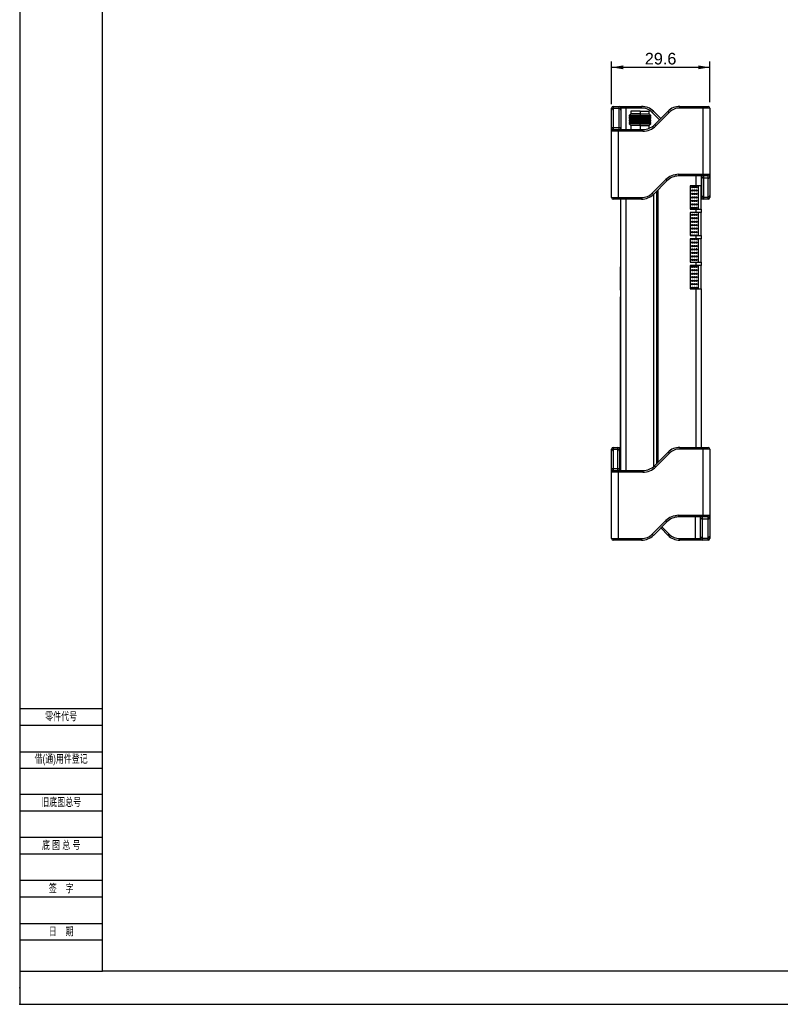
# Model space of a CAD drawing. Header units: millimetres. Extents: x 0 to 841, y 0 to 594.
# Tile 1 of 24: x 0 to 229, y 0 to 297. Entities that reach past the tile are written whole.
import ezdxf
from ezdxf.enums import TextEntityAlignment as Align

# ---------------------------------------------------------------- set-up
doc = ezdxf.new("R2010")
doc.units = ezdxf.units.MM
for name, color, linetype in [('BOT-V6.0', 7, 'Continuous'), ('COMPONENT4_ANT_7', 7, 'Continuous'), ('Default', 7, 'Continuous'), ('FRONT_E90-V6.0', 7, 'Continuous'), ('ID403', 7, 'Continuous'), ('TOPV-V6.0', 7, 'Continuous'), ('TR30风扇-V6.PQ', 7, 'Continuous'), ('图框', 7, 'Continuous'), ('贴纸', 7, 'Continuous')]:
    doc.layers.add(name, color=color, linetype=linetype)
doc.styles.add('SEACAD_Arial', font='arial.ttf', dxfattribs={"width": 0.7})
doc.dimstyles.new('鍥芥爣', dxfattribs={"dimtxt": 3.5, "dimasz": 3.5, "dimexe": 1.75, "dimexo": 1.75, "dimgap": 0.875, "dimtad": 1, "dimdsep": 46, "dimtxsty": 'SEACAD_Arial', "dimblk1": '_SE_FILLED', "dimblk2": '_SE_FILLED', "dimsah": 1, "dimcen": 1.75, "dimadec": 1, "dimazin": 0, "dimtfac": 0.5, "dimtdec": 3, "dimtmove": 0, "dimatfit": 3, "dimfxl": 1, "dimarcsym": 0})

# ---------------------------------------------------------------- blocks, each defined once
blk = doc.blocks.new('SE3')
at = {"layer": 'BOT-V6.0', "color": 7, "linetype": 'Continuous'}
for p, q in [((12.68, 22.22), (12.68, 104.42)), ((13.58, 23.1), (13.58, 105.32)), ((13.6, 23.12), (13.6, 105.34)), ((2.8, 21), (2.8, 102.86)), ((4.38, 21), (4.38, 102.86))]:
    blk.add_line(p, q, dxfattribs=at)
at = {"layer": 'COMPONENT4_ANT_7', "color": 7, "linetype": 'Continuous'}
for p, q in [((5.83, 128.58), (5.33, 128.08)), ((8.58, 128.08), (5.33, 128.08)), ((5.33, 128.08), (5.33, 127.92)), ((8.58, 127.92), (5.33, 127.92)), ((5.56, 127.92), (5.56, 127.66)), ((8.58, 129.38), (5.83, 129.38)), ((5.83, 129.38), (5.83, 128.58)), ((8.58, 128.58), (5.83, 128.58)), ((8.58, 129.38), (11.33, 129.38)), ((8.58, 129.38), (8.58, 128.58)), ((8.58, 128.58), (11.33, 128.58)), ((8.58, 128.58), (8.58, 128.08)), ((8.58, 127.92), (8.58, 128.08)), ((8.58, 128.08), (11.83, 128.08)), ((8.58, 127.92), (11.83, 127.92)), ((11.33, 128.58), (11.33, 129.38)), ((11.83, 128.08), (11.33, 128.58)), ((11.6, 127.66), (11.6, 127.92)), ((11.83, 127.92), (11.83, 128.08)), ((8.58, 127.66), (5.33, 127.66)), ((5.33, 127.66), (5.33, 127.43)), ((8.58, 127.43), (5.33, 127.43)), ((8.58, 127.17), (5.33, 127.17)), ((5.33, 127.17), (5.33, 126.95)), ((8.58, 126.95), (5.33, 126.95)), ((8.58, 126.69), (5.33, 126.69)), ((5.33, 126.69), (5.33, 126.46)), ((8.58, 126.46), (5.33, 126.46)), ((8.58, 126.2), (5.33, 126.2)), ((5.33, 126.2), (5.33, 125.98)), ((8.58, 125.98), (5.33, 125.98)), ((8.58, 125.72), (5.33, 125.72)), ((5.33, 125.72), (5.33, 125.58)), ((8.58, 125.58), (5.33, 125.58)), ((5.33, 125.58), (5.83, 125.08)), ((5.56, 127.43), (5.56, 127.17)), ((5.56, 126.95), (5.56, 126.69)), ((5.56, 126.46), (5.56, 126.2)), ((5.56, 125.98), (5.56, 125.72)), ((8.58, 125.08), (5.83, 125.08)), ((5.83, 125.08), (5.83, 123.86)), ((8.58, 127.66), (11.83, 127.66)), ((8.58, 127.43), (8.58, 127.66)), ((8.58, 127.43), (11.83, 127.43)), ((8.58, 127.17), (11.83, 127.17)), ((8.58, 126.95), (8.58, 127.17)), ((8.58, 126.95), (11.83, 126.95)), ((8.58, 126.69), (11.83, 126.69)), ((8.58, 126.46), (8.58, 126.69)), ((8.58, 126.46), (11.83, 126.46)), ((8.58, 125.98), (8.58, 126.2)), ((8.58, 126.2), (11.83, 126.2)), ((8.58, 125.98), (11.83, 125.98)), ((8.58, 125.72), (11.83, 125.72)), ((8.58, 125.58), (8.58, 125.72)), ((8.58, 125.58), (11.83, 125.58)), ((8.58, 125.08), (8.58, 125.58)), ((8.58, 125.08), (11.33, 125.08)), ((8.58, 125.08), (8.58, 123.86)), ((11.33, 125.08), (11.83, 125.58)), ((11.33, 124.24), (11.33, 125.08)), ((11.6, 127.17), (11.6, 127.43)), ((11.6, 126.69), (11.6, 126.95)), ((11.6, 126.2), (11.6, 126.46)), ((11.6, 125.72), (11.6, 125.98)), ((11.83, 127.43), (11.83, 127.66)), ((11.83, 126.95), (11.83, 127.17)), ((11.83, 126.46), (11.83, 126.69)), ((11.83, 125.98), (11.83, 126.2)), ((11.83, 125.58), (11.83, 125.72))]:
    blk.add_line(p, q, dxfattribs=at)
at = {"layer": 'FRONT_E90-V6.0', "color": 7, "linetype": 'Continuous'}
for p, q in [((0.5, 130.86), (2.3, 130.86)), ((0.5, 130.86), (0.5, 130.21)), ((2.3, 130.86), (4.3, 130.86)), ((2.3, 130.21), (2.3, 130.86)), ((4.3, 130.86), (9.05, 130.86)), ((4.3, 130.36), (4.3, 130.86)), ((9.05, 130.36), (9.05, 130.86)), ((20.55, 130.86), (27.6, 130.86)), ((20.55, 130.36), (20.55, 130.86)), ((27.6, 130.86), (29.1, 130.86)), ((27.6, 130.36), (27.6, 130.86)), ((0, 129.73), (0, 130.36)), ((0, 124.03), (0, 129.73)), ((2.3, 130.21), (0.5, 130.21)), ((0.5, 130.21), (0.5, 124.51)), ((2.3, 124.51), (2.3, 130.21)), ((2.8, 130.36), (2.8, 129.73)), ((4.3, 130.36), (2.8, 130.36)), ((2.8, 129.73), (2.8, 124.03)), ((9.05, 130.36), (4.3, 130.36)), ((4.3, 130.36), (4.3, 123.86)), ((12.23, 129.04), (12.58, 129.4)), ((14.45, 126.83), (12.23, 129.04)), ((12.58, 129.4), (14.8, 127.18)), ((12.94, 125.32), (17.02, 129.4)), ((17.37, 129.04), (13.3, 124.97)), ((17.37, 129.04), (17.02, 129.4)), ((27.6, 130.36), (20.55, 130.36)), ((27.6, 110.36), (27.6, 130.36)), ((29.6, 130.36), (27.6, 130.36)), ((29.6, 130.36), (29.6, 110.36)), ((13.3, 124.97), (12.94, 125.32)), ((0, 123.36), (0, 124.03)), ((0, 103.36), (0, 123.36)), ((2, 123.36), (0, 123.36)), ((0.5, 124.51), (2.3, 124.51)), ((0.5, 124.51), (0.5, 123.86)), ((0.5, 123.86), (2, 123.86)), ((2, 123.86), (9.41, 123.86)), ((2, 123.36), (2, 123.86)), ((9.41, 123.36), (2, 123.36)), ((2, 123.36), (2, 103.36)), ((2.3, 123.86), (2.3, 124.51)), ((2.8, 124.03), (2.8, 123.86)), ((9.41, 123.36), (9.41, 123.86)), ((20.19, 110.36), (27.6, 110.36)), ((20.19, 110.36), (20.19, 109.86)), ((27.6, 110.36), (29.6, 110.36)), ((27.6, 110.36), (27.6, 109.86)), ((29.6, 110.36), (29.6, 109.69)), ((12.23, 104.68), (16.3, 108.75)), ((16.66, 108.4), (12.58, 104.32)), ((16.3, 108.75), (16.66, 108.4)), ((27.6, 109.86), (20.19, 109.86)), ((27.2, 109.69), (27.2, 109.86)), ((27.2, 103.99), (27.2, 109.69)), ((29.1, 109.86), (27.6, 109.86)), ((27.7, 109.86), (27.7, 109.21)), ((29.1, 109.21), (27.7, 109.21)), ((27.7, 109.21), (27.7, 103.51)), ((29.1, 109.21), (29.1, 109.86)), ((29.1, 103.51), (29.1, 109.21)), ((29.6, 109.69), (29.6, 103.99)), ((12.23, 104.68), (12.58, 104.32)), ((27.2, 103.36), (27.2, 103.99)), ((29.6, 103.99), (29.6, 103.36)), ((0, 103.36), (2, 103.36)), ((2, 102.86), (0.5, 102.86)), ((2, 103.36), (9.05, 103.36)), ((2, 103.36), (2, 102.86)), ((9.05, 102.86), (2, 102.86)), ((9.05, 103.36), (9.05, 102.86)), ((27, 103.36), (27.2, 103.36)), ((27.7, 102.86), (27, 102.86)), ((27.7, 103.51), (29.1, 103.51)), ((27.7, 103.51), (27.7, 102.86)), ((29.1, 102.86), (27.7, 102.86)), ((29.1, 102.86), (29.1, 103.51)), ((0, 26.87), (0, 27.5)), ((0, 21.17), (0, 26.87)), ((0.5, 28), (1.9, 28)), ((0.5, 28), (0.5, 27.35)), ((1.9, 27.35), (0.5, 27.35)), ((0.5, 27.35), (0.5, 21.65)), ((1.9, 28), (2.65, 28)), ((1.9, 27.35), (1.9, 28)), ((1.9, 21.65), (1.9, 27.35)), ((2.4, 27.5), (2.4, 26.87)), ((2.65, 27.5), (2.4, 27.5)), ((2.4, 26.87), (2.4, 21.17)), ((20.55, 28), (27.6, 28)), ((20.55, 28), (20.55, 27.5)), ((27.6, 27.5), (20.55, 27.5)), ((27.6, 28), (29.1, 28)), ((27.6, 28), (27.6, 27.5)), ((27.6, 7.5), (27.6, 27.5)), ((29.6, 27.5), (27.6, 27.5)), ((29.6, 27.5), (29.6, 7.5)), ((12.94, 22.46), (17.02, 26.54)), ((17.37, 26.18), (13.3, 22.11)), ((17.02, 26.54), (17.37, 26.18)), ((0, 20.5), (0, 21.17)), ((0.5, 21.65), (1.9, 21.65)), ((0.5, 21.65), (0.5, 21)), ((0.5, 21), (2, 21)), ((1.9, 21), (1.9, 21.65)), ((2, 21), (9.41, 21)), ((2, 21), (2, 20.5)), ((2.4, 21.17), (2.4, 21)), ((9.41, 21), (9.41, 20.5)), ((12.94, 22.46), (13.3, 22.11)), ((0, 0.5), (0, 20.5)), ((2, 20.5), (0, 20.5)), ((9.41, 20.5), (2, 20.5)), ((2, 20.5), (2, 0.5)), ((20.19, 7.5), (27.6, 7.5)), ((20.19, 7), (20.19, 7.5)), ((27.6, 7), (20.19, 7)), ((25.3, 0.5), (25.3, 7)), ((26.8, 6.83), (26.8, 7)), ((26.8, 1.13), (26.8, 6.83)), ((27.3, 7), (27.3, 6.35)), ((29.1, 6.35), (27.3, 6.35)), ((27.3, 6.35), (27.3, 0.65)), ((27.6, 7.5), (29.6, 7.5)), ((27.6, 7), (27.6, 7.5)), ((29.1, 7), (27.6, 7)), ((29.1, 6.35), (29.1, 7)), ((29.1, 0.65), (29.1, 6.35)), ((29.6, 7.5), (29.6, 6.83)), ((29.6, 6.83), (29.6, 1.13)), ((12.23, 1.82), (16.3, 5.89)), ((16.66, 5.54), (12.58, 1.46)), ((17.02, 1.46), (14.8, 3.68)), ((15.15, 4.03), (17.37, 1.82)), ((16.66, 5.54), (16.3, 5.89)), ((0, 0.5), (2, 0.5)), ((2, 0), (0.5, 0)), ((2, 0.5), (9.05, 0.5)), ((2, 0), (2, 0.5)), ((9.05, 0), (2, 0)), ((9.05, 0), (9.05, 0.5)), ((12.58, 1.46), (12.23, 1.82)), ((17.02, 1.46), (17.37, 1.82)), ((20.55, 0.5), (25.3, 0.5)), ((20.55, 0), (20.55, 0.5)), ((25.3, 0), (20.55, 0)), ((25.3, 0.5), (26.8, 0.5)), ((25.3, 0), (25.3, 0.5)), ((27.3, 0), (25.3, 0)), ((26.8, 0.5), (26.8, 1.13)), ((27.3, 0.65), (29.1, 0.65)), ((27.3, 0.65), (27.3, 0)), ((29.1, 0), (27.3, 0)), ((29.1, 0), (29.1, 0.65)), ((29.6, 1.13), (29.6, 0.5))]:
    blk.add_line(p, q, dxfattribs=at)
for centre, radius, start, end in [((0.5, 130.36), 0.5, 90, 180), ((2.3, 130.36), 0.5, 0, 90), ((9.05, 125.86), 5, 45, 90), ((20.55, 125.86), 5, 90, 135), ((29.1, 130.36), 0.5, 0, 90), ((9.05, 125.86), 4.5, 45, 90), ((20.55, 125.86), 4.5, 90, 135), ((9.41, 128.86), 5, 270, 315), ((9.41, 128.86), 5.5, 270, 315), ((0.5, 123.36), 0.5, 90, 180), ((20.19, 104.86), 5.5, 90, 135), ((29.1, 110.36), 0.5, 270, 0), ((20.19, 104.86), 5, 90, 135), ((9.05, 107.86), 4.5, 270, 315), ((9.05, 107.86), 5, 270, 315), ((0.5, 103.36), 0.5, 180, 270), ((27.7, 103.36), 0.5, 180, 270), ((29.1, 103.36), 0.5, 270, 0), ((0.5, 27.5), 0.5, 90, 180), ((1.9, 27.5), 0.5, 0, 90), ((20.55, 23), 5, 90, 135), ((20.55, 23), 4.5, 90, 135), ((29.1, 27.5), 0.5, 0, 90), ((0.5, 20.5), 0.5, 90, 180), ((9.41, 26), 5, 270, 315), ((9.41, 26), 5.5, 270, 315), ((20.19, 2), 5.5, 90, 135), ((20.19, 2), 5, 90, 135), ((29.1, 7.5), 0.5, 270, 0), ((0.5, 0.5), 0.5, 180, 270), ((9.05, 5), 4.5, 270, 315), ((9.05, 5), 5, 270, 315), ((20.55, 5), 5, 225, 270), ((20.55, 5), 4.5, 225, 270), ((27.3, 0.5), 0.5, 180, 270), ((29.1, 0.5), 0.5, 270, 0)]:
    blk.add_arc(centre, radius, start, end, dxfattribs=at)
for centre, major_axis, start_param, end_param in [((0.5, 129.73), (0.5, 0), 1.570796, 3.141593), ((2.3, 129.73), (-0.5, 0), 3.141593, 4.712389), ((0.5, 124.03), (0.5, 0), 1.570796, 3.141593), ((2.3, 124.03), (-0.5, 0), 3.141593, 4.712389), ((27.7, 109.69), (-0.5, 0), 0, 1.570796), ((29.1, 109.69), (-0.5, 0), 1.570796, 3.141593), ((27.7, 103.99), (-0.5, 0), 0, 1.570796), ((29.1, 103.99), (-0.5, 0), 1.570796, 3.141593), ((0.5, 26.87), (-0.5, 0), 4.712389, 6.283185), ((1.9, 26.87), (-0.5, 0), 3.141593, 4.712389), ((0.5, 21.17), (-0.5, 0), 4.712389, 6.283185), ((1.9, 21.17), (-0.5, 0), 3.141593, 4.712389), ((27.3, 6.83), (-0.5, 0), 0, 1.570796), ((29.1, 6.83), (0.5, 0), 4.712389, 6.283185), ((27.3, 1.13), (-0.5, 0), 0, 1.570796), ((29.1, 1.13), (0.5, 0), 4.712389, 6.283185)]:
    blk.add_ellipse(centre, major_axis=major_axis, ratio=0.956674, start_param=start_param, end_param=end_param, dxfattribs=at)
at = {"layer": 'ID403', "color": 7, "linetype": 'Continuous'}
for p, q in [((26.12, 106.86), (26.12, 99.86)), ((26.12, 98.86), (26.12, 91.86)), ((26.12, 90.86), (26.12, 83.86)), ((26.12, 82.86), (26.12, 75.86))]:
    blk.add_line(p, q, dxfattribs=at)
for centre in [(24.39, 106.53), (24.39, 105.49), (24.39, 104.44), (24.98, 106.53), (24.98, 105.49), (24.98, 104.44), (25.58, 106.53), (25.58, 105.49), (25.58, 104.44), (24.39, 103.39), (24.39, 102.34), (24.39, 101.3), (24.98, 103.39), (24.98, 102.34), (24.98, 101.3), (25.58, 103.39), (25.58, 102.34), (25.58, 101.3), (24.39, 100.25), (24.39, 98.16), (24.98, 100.25), (24.98, 98.16), (25.58, 100.25), (25.58, 98.16), (24.39, 97.11), (24.39, 96.06), (24.39, 95.02), (24.98, 97.11), (24.98, 96.06), (24.98, 95.02), (25.58, 97.11), (25.58, 96.06), (25.58, 95.02), (24.39, 93.97), (24.39, 92.92), (24.98, 93.97), (24.98, 92.92), (25.58, 93.97), (25.58, 92.92), (24.39, 89.78), (24.98, 89.78), (25.58, 89.78), (24.39, 88.73), (24.39, 87.69), (24.39, 86.64), (24.98, 88.73), (24.98, 87.69), (24.98, 86.64), (25.58, 88.73), (25.58, 87.69), (25.58, 86.64), (24.39, 85.59), (24.39, 84.55), (24.98, 85.59), (24.98, 84.55), (25.58, 85.59), (25.58, 84.55), (24.39, 82.45), (24.39, 81.41), (24.39, 80.36), (24.98, 82.45), (24.98, 81.41), (24.98, 80.36), (25.58, 82.45), (25.58, 81.41), (25.58, 80.36), (24.39, 79.31), (24.39, 78.26), (24.39, 77.22), (24.98, 79.31), (24.98, 78.26), (24.98, 77.22), (25.58, 79.31), (25.58, 78.26), (25.58, 77.22), (24.39, 76.17), (24.98, 76.17), (25.58, 76.17)]:
    blk.add_circle(centre, 0.2, dxfattribs=at)
for centre, start, end in [((23.8, 106.53), 0, 119.5547), ((23.8, 106.53), 240.4453, 0), ((23.8, 105.49), 0, 119.5547), ((23.8, 105.49), 240.4453, 0), ((23.8, 104.44), 0, 119.5547), ((23.8, 104.44), 240.4453, 360), ((23.8, 103.39), 0, 119.5547), ((23.8, 103.39), 240.4453, 0), ((23.8, 102.34), 0, 119.5547), ((23.8, 102.34), 240.4453, 0), ((23.8, 101.3), 0, 119.5547), ((23.8, 101.3), 240.4453, 0), ((23.8, 102.55), 294.0006, 329.0698), ((23.8, 101.5), 294.0006, 329.0698), ((24.39, 102.55), 210.9302, 329.0698), ((24.39, 101.5), 210.9302, 329.0698), ((24.98, 102.55), 210.9302, 329.0698), ((24.98, 101.5), 210.9302, 329.0698), ((25.58, 102.55), 210.9302, 329.0698), ((25.58, 101.5), 210.9302, 329.0698), ((23.8, 100.25), 0, 119.5547), ((23.8, 100.25), 240.4453, 0), ((23.8, 98.16), 0, 119.5547), ((23.8, 98.16), 240.4453, 0), ((23.8, 100.46), 294.0006, 329.0698), ((23.8, 98.36), 294.0006, 329.0695), ((24.39, 100.46), 210.9302, 329.0698), ((24.39, 98.36), 210.9302, 329.0698), ((24.98, 100.46), 210.9302, 329.0698), ((24.98, 98.36), 210.9296, 329.0705), ((25.58, 100.46), 210.9302, 329.0698), ((25.58, 98.36), 210.9302, 329.0698), ((23.8, 97.11), 0, 119.5547), ((23.8, 97.11), 240.4453, 0), ((23.8, 96.06), 0, 119.5547), ((23.8, 96.06), 240.4453, 0), ((23.8, 95.02), 0, 119.5547), ((23.8, 97.32), 294.0006, 329.0691), ((23.8, 96.27), 294.0006, 329.0698), ((23.8, 95.22), 294.0006, 329.0698), ((24.39, 97.32), 210.9302, 329.0698), ((24.39, 96.27), 210.9305, 329.0695), ((24.39, 95.22), 210.9302, 329.0698), ((24.98, 97.32), 210.9299, 329.0701), ((24.98, 96.27), 210.9299, 329.0701), ((24.98, 95.22), 210.9302, 329.0698), ((25.58, 97.32), 210.9302, 329.0698), ((25.58, 96.27), 210.9305, 329.0695), ((25.58, 95.22), 210.9302, 329.0698), ((23.8, 95.02), 240.4453, 0), ((23.8, 93.97), 0, 119.5547), ((23.8, 93.97), 240.4453, 0), ((23.8, 92.92), 0, 119.5547), ((23.8, 92.92), 240.4453, 0), ((23.8, 91.88), 0, 119.5547), ((23.8, 94.17), 294.0006, 329.0698), ((23.8, 93.13), 294.0006, 329.0698), ((24.39, 91.88), 0, 184.3846), ((24.39, 94.17), 210.9302, 329.0698), ((24.39, 93.13), 210.9302, 329.0698), ((24.98, 91.88), 0, 184.3846), ((24.98, 94.17), 210.9302, 329.0698), ((24.98, 93.13), 210.9302, 329.0698), ((25.58, 91.88), 0, 184.3846), ((25.58, 94.17), 210.9302, 329.0698), ((25.58, 93.13), 210.9302, 329.0698), ((23.8, 90.83), 240.4453, 360), ((23.8, 89.78), 0, 119.5547), ((23.8, 89.78), 240.4453, 360), ((23.8, 92.08), 294.0006, 329.0698), ((23.8, 91.03), 294.0006, 299.5853), ((23.8, 89.99), 294.0006, 329.0698), ((23.8, 91.88), 355.6154, 0), ((23.8, 90.83), 0, 9.112), ((24.39, 90.83), 170.888, 0), ((24.39, 92.08), 210.9302, 329.0698), ((24.39, 89.99), 210.9302, 329.0698), ((24.39, 91.03), 240.4147, 299.5853), ((24.39, 91.88), 355.6154, 0), ((24.39, 90.83), 0, 9.112), ((24.98, 90.83), 170.888, 0), ((24.98, 92.08), 210.9302, 329.0698), ((24.98, 89.99), 210.9302, 329.0698), ((24.98, 91.03), 240.4147, 299.5853), ((24.98, 91.88), 355.6154, 0), ((24.98, 90.83), 0, 9.112), ((25.58, 90.83), 170.888, 0), ((25.58, 92.08), 210.9302, 329.0698), ((25.58, 89.99), 210.9302, 329.0698), ((25.58, 91.03), 240.4147, 299.5853), ((25.58, 91.88), 355.6154, 0), ((25.58, 90.83), 0, 9.112), ((23.8, 88.73), 0, 119.5547), ((23.8, 88.73), 240.4453, 0), ((23.8, 87.69), 0, 119.5547), ((23.8, 87.69), 240.4453, 0), ((23.8, 86.64), 0, 119.5547), ((23.8, 86.64), 240.4453, 0), ((23.8, 88.94), 294.0006, 329.0698), ((23.8, 87.89), 294.0006, 329.0698), ((23.8, 86.85), 294.0006, 329.0698), ((24.39, 88.94), 210.9302, 329.0698), ((24.39, 87.89), 210.9302, 329.0698), ((24.39, 86.85), 210.9302, 329.0698), ((24.98, 88.94), 210.9302, 329.0698), ((24.98, 87.89), 210.9302, 329.0698), ((24.98, 86.85), 210.9302, 329.0698), ((25.58, 88.94), 210.9302, 329.0698), ((25.58, 87.89), 210.9302, 329.0698), ((25.58, 86.85), 210.9302, 329.0698), ((23.8, 85.59), 0, 119.5547), ((23.8, 85.59), 240.4453, 0), ((23.8, 84.55), 0, 119.5547), ((23.8, 84.55), 240.4453, 360), ((23.8, 85.8), 294.0006, 329.0698), ((23.8, 84.75), 294.0006, 329.0698), ((24.39, 85.8), 210.9302, 329.0698), ((24.39, 84.75), 210.9302, 329.0698), ((24.98, 85.8), 210.9302, 329.0698), ((24.98, 84.75), 210.9302, 329.0698), ((25.58, 85.8), 210.9302, 329.0698), ((25.58, 84.75), 210.9302, 329.0698), ((23.8, 82.45), 0, 119.5547), ((23.8, 82.45), 240.4453, 360), ((23.8, 81.41), 0, 119.5547), ((23.8, 81.41), 240.4453, 0), ((23.8, 80.36), 0, 119.5547), ((23.8, 80.36), 240.4453, 0), ((23.8, 82.66), 294.0006, 329.0695), ((23.8, 81.61), 294.0006, 329.0701), ((23.8, 80.56), 294.0006, 329.0695), ((24.39, 82.66), 210.9299, 329.0701), ((24.39, 81.61), 210.9302, 329.0698), ((24.39, 80.56), 210.9302, 329.0698), ((24.98, 82.66), 210.9292, 329.0708), ((24.98, 81.61), 210.9299, 329.0701), ((24.98, 80.56), 210.9296, 329.0705), ((25.58, 82.66), 210.9309, 329.0691), ((25.58, 81.61), 210.9302, 329.0698), ((25.58, 80.56), 210.9302, 329.0698), ((23.8, 79.31), 0, 119.5547), ((23.8, 79.31), 240.4453, 0), ((23.8, 78.26), 0, 119.5547), ((23.8, 78.26), 240.4453, 0), ((23.8, 77.22), 0, 119.5547), ((23.8, 79.52), 294.0006, 329.0698), ((23.8, 78.47), 294.0006, 329.0698), ((23.8, 77.42), 294.0006, 329.0698), ((24.39, 79.52), 210.9302, 329.0698), ((24.39, 78.47), 210.9302, 329.0698), ((24.39, 77.42), 210.9302, 329.0698), ((24.98, 79.52), 210.9302, 329.0698), ((24.98, 78.47), 210.9302, 329.0698), ((24.98, 77.42), 210.9302, 329.0698), ((25.58, 79.52), 210.9302, 329.0698), ((25.58, 78.47), 210.9302, 329.0698), ((25.58, 77.42), 210.9302, 329.0698), ((23.8, 77.22), 240.4453, 0), ((23.8, 76.17), 0, 119.5547), ((23.8, 76.17), 240.4453, 0), ((23.8, 76.38), 294.0006, 329.0698), ((24.39, 76.38), 210.9302, 329.0698), ((24.98, 76.38), 210.9302, 329.0698), ((25.58, 76.38), 210.9302, 329.0698)]:
    blk.add_arc(centre, 0.2, start, end, dxfattribs=at)
at = {"layer": 'TOPV-V6.0', "color": 7, "linetype": 'Continuous'}
for p, q in [((25.42, 109.86), (25.42, 106.86)), ((27, 109.86), (27, 106.86)), ((13.92, 105.66), (13.92, 23.44)), ((23.7, 106.86), (23.7, 99.86)), ((25.42, 106.86), (23.7, 106.86)), ((27, 106.86), (25.42, 106.86)), ((25.42, 106.66), (25.42, 106.41)), ((25.42, 105.61), (25.42, 105.36)), ((25.42, 104.56), (25.42, 104.31)), ((27, 99.86), (27, 106.86)), ((23.7, 99.86), (25.42, 99.86)), ((23.7, 98.86), (23.7, 91.86)), ((25.42, 98.86), (23.7, 98.86)), ((25.42, 99.86), (27, 99.86)), ((25.42, 99.86), (25.42, 98.86)), ((27, 98.86), (25.42, 98.86)), ((27, 99.86), (27, 98.86)), ((27, 91.86), (27, 98.86)), ((25.42, 95.14), (25.42, 95.1)), ((23.7, 91.86), (25.42, 91.86)), ((23.7, 90.86), (23.7, 83.86)), ((25.42, 90.86), (23.7, 90.86)), ((25.42, 91.86), (27, 91.86)), ((25.42, 91.86), (25.42, 90.86)), ((27, 90.86), (25.42, 90.86)), ((27, 91.86), (27, 90.86)), ((27, 83.86), (27, 90.86)), ((23.88, 87.86), (23.9, 87.86)), ((24.29, 87.86), (24.49, 87.86)), ((24.88, 87.86), (25.08, 87.86)), ((25.42, 87.81), (25.42, 87.77)), ((25.68, 87.86), (25.47, 87.86)), ((23.7, 83.86), (25.42, 83.86)), ((25.42, 83.86), (27, 83.86)), ((25.42, 83.86), (25.42, 82.86)), ((27, 83.86), (27, 82.86)), ((23.7, 82.86), (23.7, 75.86)), ((25.42, 82.86), (23.7, 82.86)), ((27, 82.86), (25.42, 82.86)), ((27, 75.86), (27, 82.86)), ((25.42, 79.44), (25.42, 79.39)), ((23.7, 75.86), (25.42, 75.86)), ((25.42, 75.86), (27, 75.86)), ((25.42, 75.86), (25.42, 28)), ((27, 75.86), (27, 28))]:
    blk.add_line(p, q, dxfattribs=at)
at = {"layer": 'TR30风扇-V6.PQ', "color": 7, "linetype": 'Continuous'}
for p, q in [((23.88, 106.72), (23.88, 106.35)), ((23.88, 105.67), (23.88, 105.3)), ((23.88, 104.62), (23.88, 104.26)), ((23.88, 103.57), (23.88, 103.21)), ((23.88, 102.53), (23.88, 102.16)), ((23.88, 101.48), (23.88, 101.12)), ((23.88, 100.43), (23.88, 100.07)), ((23.88, 98.34), (23.88, 97.97)), ((23.88, 97.29), (23.88, 96.93)), ((23.88, 96.25), (23.88, 95.88)), ((23.88, 95.2), (23.88, 94.83)), ((23.88, 94.15), (23.88, 93.79)), ((23.88, 93.1), (23.88, 92.74)), ((23.88, 92.06), (23.88, 91.86)), ((23.88, 90.65), (23.88, 90.86)), ((23.88, 89.6), (23.88, 89.96)), ((23.88, 88.55), (23.88, 88.92)), ((23.88, 87.5), (23.88, 87.87)), ((23.88, 86.46), (23.88, 86.82)), ((23.88, 85.41), (23.88, 85.78)), ((23.88, 84.36), (23.88, 84.73)), ((23.88, 81.48), (23.7, 81.48)), ((23.88, 82.27), (23.88, 82.64)), ((23.88, 81.48), (23.88, 81.59)), ((23.88, 81.22), (23.88, 81.48)), ((23.88, 80.18), (23.88, 80.54)), ((23.88, 78.28), (23.7, 78.28)), ((23.88, 79.13), (23.88, 79.49)), ((23.88, 78.28), (23.88, 78.45)), ((23.88, 78.08), (23.88, 78.28)), ((23.88, 77.04), (23.88, 77.4)), ((23.88, 75.99), (23.88, 76.35))]:
    blk.add_line(p, q, dxfattribs=at)
at = {"layer": '贴纸', "color": 7, "linetype": 'Continuous'}
for p, q in [((2.65, 81.59), (2.65, 82.44)), ((2.8, 82.44), (2.65, 82.44)), ((2.65, 75.89), (2.65, 81.59)), ((2.8, 81.59), (2.65, 81.59)), ((2.65, 75.44), (2.65, 75.89)), ((2.8, 75.89), (2.65, 75.89)), ((2.8, 75.44), (2.65, 75.44)), ((2.65, 75.44), (2.65, 73.44)), ((2.8, 73.44), (2.65, 73.44)), ((2.65, 27.44), (2.65, 73.44)), ((2.8, 27.44), (2.65, 27.44)), ((2.65, 27.44), (2.65, 25.44)), ((2.8, 25.44), (2.65, 25.44))]:
    blk.add_line(p, q, dxfattribs=at)
blk = doc.blocks.new('DMBLK74')
at = {"layer": 'Default', "linetype": 'Continuous'}
for points in [[(182.09, 283.21), (178.59, 282.63), (182.09, 282.05)], [(204.69, 283.21), (204.69, 282.05), (208.19, 282.63)]]:
    blk.add_hatch(color=7, dxfattribs=at).paths.add_polyline_path(points)
at = {"layer": 'Default', "color": 7, "linetype": 'Continuous'}
for p, q in [((178.59, 271.48), (178.59, 284.38)), ((178.59, 282.63), (208.19, 282.63)), ((208.19, 272.11), (208.19, 284.38))]:
    blk.add_line(p, q, dxfattribs=at)
at = {"layer": 'Default', "color": 7, "linetype": 'Continuous', "style": 'SEACAD_Arial'}
blk.add_text('29.6', height=3.5, dxfattribs=at).set_placement((188.6, 287), align=Align.TOP_LEFT)
blk = doc.blocks.new('_SE_FILLED')
at = {"color": 0}
blk.add_line((0, 0), (-1, 0), dxfattribs=at)
blk.add_solid([(0, 0), (-1, -0.1665), (-1, 0.1665), (0, 0)], dxfattribs=at)

msp = doc.modelspace()

# ---------------------------------------------------------------- linework, layer by layer
at = {"layer": 'Default', "color": 7, "linetype": 'Continuous'}
for p, q in [((0, 594), (0, 0)), ((0, 0), (841, 0))]:
    msp.add_line(p, q, dxfattribs=at)
for p in [(-0.01, 4.969), (0, 0)]:
    msp.add_point(p, dxfattribs=at)
at = {"layer": '图框', "color": 7, "linetype": 'Continuous'}
for p, q in [((25.004, 9.969), (25.004, 585.892)), ((0.004, 89.19), (25.004, 89.19)), ((0.004, 84.19), (25.004, 84.19)), ((0.004, 76.19), (25.004, 76.19)), ((0.004, 71.19), (25.004, 71.19)), ((0.004, 63.399), (25.004, 63.399)), ((0.004, 58.399), (25.004, 58.399)), ((0.004, 50.399), (25.004, 50.399)), ((0.004, 45.399), (25.004, 45.399)), ((0.004, 37.399), (25.004, 37.399)), ((0.004, 32.399), (25.004, 32.399)), ((0.004, 24.399), (25.004, 24.399)), ((0.004, 19.399), (25.004, 19.399)), ((0.004, 9.969), (25.004, 9.969)), ((831.004, 9.969), (25.004, 9.969))]:
    msp.add_line(p, q, dxfattribs=at)

# ---------------------------------------------------------------- block references
at = {"layer": 'Default', "color": 7}
msp.add_blockref('SE3', (178.59, 139.998), dxfattribs=at)

# ---------------------------------------------------------------- texts
at = {"layer": '图框', "char_height": 2.45, "attachment_point": 5, "style": 'SEACAD_Arial'}
for s, insert, width in [('{\\fArial|b0||i0||c0|p34;\\C7;\\H2.45;\\W0.7;零件代号}', (12.497, 86.728), 25.01462), ('{\\fArial|b0||i0||c0|p34;\\C7;\\H2.45;\\W0.7;借(通)用件登记}', (12.504, 73.693), 25.00001), ('{\\fArial|b0||i0||c0|p34;\\C7;\\H2.45;\\W0.7;旧底图总号}', (12.504, 60.852), 25.00001), ('{\\fArial|b0||i0||c0|p34;\\C7;\\H2.45;\\W0.7;底 图 总 号}', (12.504, 47.878), 25.00001), ('{\\fArial|b0||i0||c0|p34;\\C7;\\H2.45;\\W0.7;签    字}', (12.504, 34.861), 25.00001), ('{\\fArial|b0||i0||c0|p34;\\C7;\\H2.45;\\W0.7;日    期}', (12.504, 21.866), 25.00001)]:
    msp.add_mtext(s, dxfattribs=dict(at, insert=insert, width=width))

# ---------------------------------------------------------------- dimensions: what is measured, and where the dimension line sits
at = {"layer": 'Default', "color": 7, "linetype": 'Continuous'}
dim = msp.add_linear_dim(base=(208.19, 282.629), p1=(178.59, 269.73), p2=(208.19, 270.358), text='\\A1;<>', dimstyle='鍥芥爣', dxfattribs=at)
dim.commit()
dim.dimension.update_dxf_attribs({"geometry": 'DMBLK74', "text_midpoint": (193.39, 282.629), "dimtype": 160})

doc.saveas('drawing.dxf')
